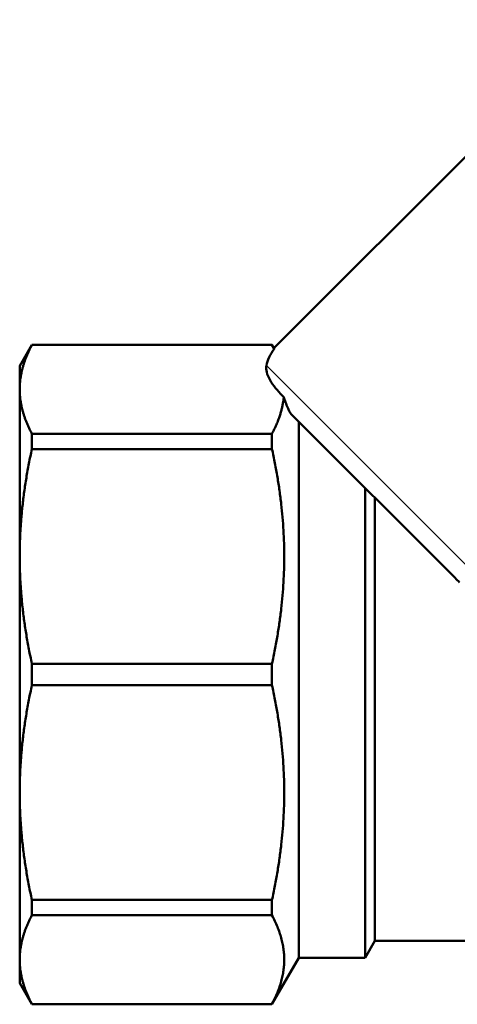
# Model space of a CAD drawing. Header units: millimetres. Extents: x 34 to 197, y 81 to 262.
# Tile 6 of 10: x 34 to 60, y 191 to 249. Entities that reach past the tile are written whole.
import ezdxf

# ---------------------------------------------------------------- set-up
doc = ezdxf.new("R2010")
doc.units = ezdxf.units.MM
doc.layers.add('Видимые тонкие (ГОСТ)', color=7, linetype='Continuous', lineweight=35)
doc.layers.add('Видимый контур (ГОСТ)', color=7, linetype='Continuous', lineweight=50)

msp = doc.modelspace()

# ---------------------------------------------------------------- linework, layer by layer
at = {"layer": 'Видимые тонкие (ГОСТ)'}
msp.add_line((48.353, 228.272), (66.808, 209.816), dxfattribs=at)
at = {"layer": 'Видимый контур (ГОСТ)'}
for p, q in [((68.213, 248.716), (48.8, 229.303)), ((33.773, 228.252), (34.495, 229.502)), ((34.495, 229.492), (34.495, 229.502)), ((48.685, 229.502), (34.495, 229.502)), ((48.685, 229.492), (34.495, 229.492)), ((48.685, 229.502), (48.685, 229.492)), ((48.8, 229.303), (48.685, 229.502)), ((33.773, 228.252), (33.773, 226.863)), ((33.773, 226.863), (33.773, 216.986)), ((59.503, 215.707), (49.874, 225.336)), ((50.273, 224.937), (50.273, 193.252)), ((34.495, 223.332), (34.495, 224.234)), ((48.685, 224.234), (34.495, 224.234)), ((48.685, 224.234), (48.685, 223.332)), ((48.685, 223.332), (34.495, 223.332)), ((54.196, 221.014), (54.196, 193.252)), ((54.773, 220.437), (54.773, 194.252)), ((33.773, 216.986), (33.773, 203.018)), ((34.495, 209.364), (34.495, 210.64)), ((48.685, 210.64), (34.495, 210.64)), ((48.685, 210.64), (48.685, 209.364)), ((48.685, 209.364), (34.495, 209.364)), ((33.773, 203.018), (33.773, 193.141)), ((34.495, 195.77), (34.495, 196.672)), ((48.685, 196.672), (34.495, 196.672)), ((48.685, 196.672), (48.685, 195.77)), ((48.685, 195.77), (34.495, 195.77)), ((54.773, 194.252), (54.196, 193.252)), ((80.773, 194.252), (54.773, 194.252)), ((33.773, 193.141), (33.773, 191.752)), ((50.273, 193.252), (48.685, 190.502)), ((54.196, 193.252), (50.273, 193.252)), ((33.773, 191.752), (34.495, 190.502)), ((34.495, 190.502), (34.495, 190.512)), ((48.685, 190.512), (34.495, 190.512)), ((48.685, 190.502), (34.495, 190.502)), ((48.685, 190.512), (48.685, 190.502))]:
    msp.add_line(p, q, dxfattribs=at)
msp.add_ellipse((71.527, 229.756), major_axis=(-23.204, -1.976), ratio=0.267949, start_param=6.053749, end_param=6.204944, dxfattribs=at)
for points, weights in [([(34.495, 229.492), (33.773, 228.134), (33.773, 226.863)], [1.01845301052, 1.02631941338, 1]), ([(48.811, 229.245), (48.751, 229.368), (48.685, 229.492)], [1.10094938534, 1.09792776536, 1.0946130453]), ([(33.773, 226.863), (33.773, 225.592), (34.495, 224.234)], [1, 1.02631941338, 1.01845301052]), ([(48.685, 224.234), (49.211, 225.224), (49.353, 226.154)], [1.0946130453, 1.12167608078, 1.12920133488]), ([(49.384, 226.404), (49.372, 226.28), (49.353, 226.154)], [1.18209594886, 1.18140488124, 1.18033841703]), ([(34.495, 223.332), (33.773, 220.054), (33.773, 216.986)], [1.01845301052, 1.02631941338, 1]), ([(48.685, 210.64), (50.082, 216.986), (48.685, 223.332)], [1.0946130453, 1.16958654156, 1.0946130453]), ([(33.773, 216.986), (33.773, 213.918), (34.495, 210.64)], [1, 1.02631941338, 1.01845301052]), ([(34.495, 209.364), (33.773, 206.086), (33.773, 203.018)], [1.01845301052, 1.02631941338, 1]), ([(48.685, 196.672), (50.082, 203.018), (48.685, 209.364)], [1.0946130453, 1.16958654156, 1.0946130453]), ([(33.773, 203.018), (33.773, 199.95), (34.495, 196.672)], [1, 1.02631941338, 1.01845301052]), ([(34.495, 195.77), (33.773, 194.412), (33.773, 193.141)], [1.01845301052, 1.02631941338, 1]), ([(48.685, 190.512), (50.082, 193.141), (48.685, 195.77)], [1.0946130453, 1.16958654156, 1.0946130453]), ([(33.773, 193.141), (33.773, 191.87), (34.495, 190.512)], [1, 1.02631941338, 1.01845301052])]:
    msp.add_rational_spline(points, weights, degree=2, dxfattribs=at)
for points in [[(48.811, 229.245), (48.804, 229.284), (48.8, 229.303), (48.8, 229.303)], [(59.773, 215.45), (59.681, 215.534), (59.591, 215.62), (59.503, 215.707)]]:
    msp.add_open_spline(points, degree=3, dxfattribs=at)
for points, knots in [([(49.384, 226.404), (49.351, 226.436), (49.319, 226.468), (49.011, 226.776), (48.751, 227.086), (48.482, 227.557), (48.412, 227.714), (48.338, 228.006), (48.326, 228.141), (48.353, 228.272)], [-1.1406124, -1.1406124, -1.1406124, -1.1406124, -1.1143644, -1.1143644, -0.8817136, -0.8817136, -0.7653883, -0.7653883, -0.6629246, -0.6629246, -0.6629246, -0.6629246]), ([(49.874, 225.336), (49.868, 225.342), (49.863, 225.347), (49.834, 225.379), (49.81, 225.411), (49.76, 225.487), (49.734, 225.531), (49.676, 225.64), (49.644, 225.707), (49.57, 225.874), (49.524, 225.989), (49.448, 226.205), (49.415, 226.303), (49.384, 226.404)], [1.5111091, 1.5111091, 1.5111091, 1.5111091, 1.5183615, 1.5183615, 1.5478754, 1.5478754, 1.5784239, 1.5784239, 1.6213102, 1.6213102, 1.6888844, 1.6888844, 1.7396319, 1.7396319, 1.7396319, 1.7396319])]:
    msp.add_open_spline(points, degree=3, knots=knots, dxfattribs=at)

doc.saveas('drawing.dxf')
